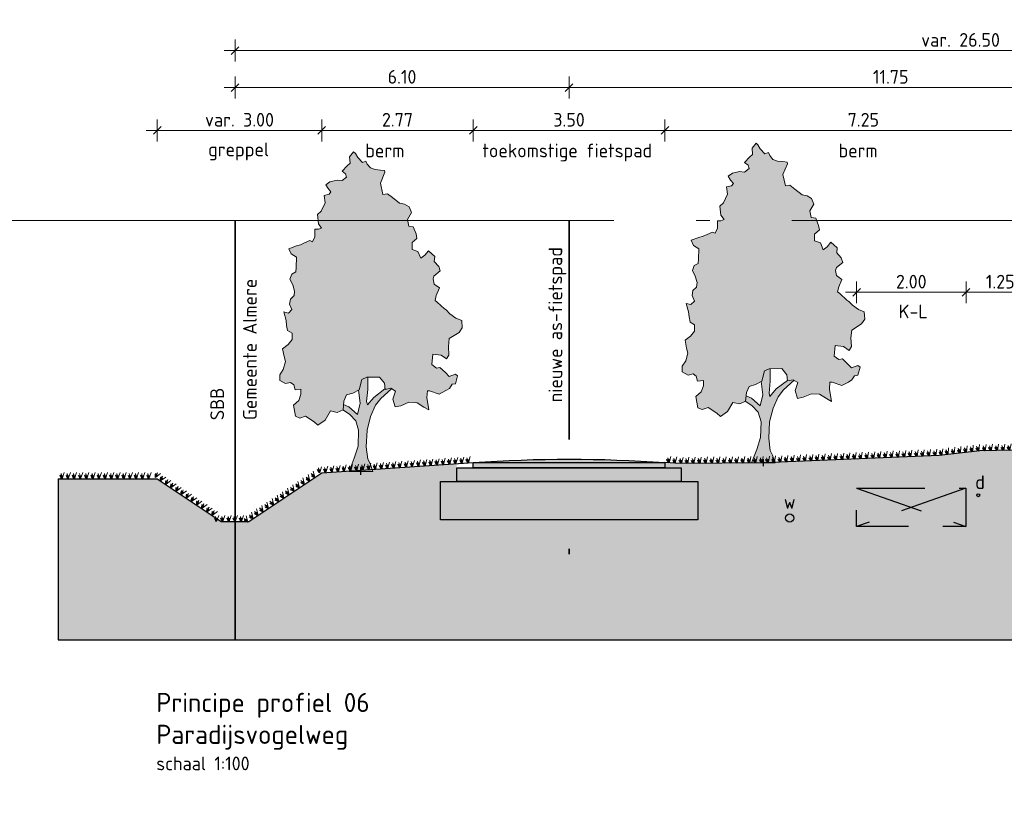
# Model space of a CAD drawing. Header units: metres. Extents: x 158819 to 159767, y 483764 to 484333.
# Tile 28 of 41: x 159294 to 159312, y 484026 to 484040. Entities that reach past the tile are written whole.
import ezdxf

# ---------------------------------------------------------------- set-up
doc = ezdxf.new("R2010")
doc.units = ezdxf.units.M
for name, pattern in [('AL-NAP_LIJN', [15.25, 12, -1.5, 0.25, -1.5]), ('DASHED2', [0.375, 0.25, -0.125]), ('XX-HART', [12, 4, -2, 0, -2, 4])]:
    doc.linetypes.add(name, pattern=pattern)
doc.layers.get('0').update_dxf_attribs({"lineweight": 25})
doc.layers.get('Defpoints').update_dxf_attribs({"lineweight": 25, "true_color": 0xff7fff})
for name, color, linetype, lineweight in [('N-WE-GR-BOOM-1e-A', 90, 'Continuous', 25), ('N-WE-GR-BOOM-1e-SD', 90, 'Continuous', 25), ('N-WE-KG-GRENS_PERCEEL-G', 150, 'KG-PERCEEL', 35), ('N-WE-VH-KANTVERHARDING-G', 7, 'Continuous', 25), ('X-XX-AL-M', 7, 'Continuous', 18), ('X-XX-AL-NAP-G', 7, 'AL-NAP_LIJN', 18), ('X-XX-AL-T25', 7, 'Continuous', 25), ('X-XX-AL-T35', 7, 'Continuous', 35)]:
    doc.layers.add(name, color=color, linetype=linetype, lineweight=lineweight)
doc.layers.add('N-WE-GR-BOOM-S', color=7, linetype='Continuous', lineweight=40, true_color=0x009900)
doc.layers.add('X-XX-AL-HARTLIJN-G', color=7, linetype='XX-HART', lineweight=35, true_color=0xff2e2e)
doc.layers.add('N-WE-GR-WEGEN-A', color=7, linetype='Continuous', lineweight=40, true_color=0xffd6ad, transparency=0.4)
doc.styles.add('NLCS-ISO-M100-T25', font='NLCS-ISO.ttf')
doc.styles.add('NLCS-ISO-M100-T35', font='NLCS-ISO.ttf')
doc.styles.get("Standard").update_dxf_attribs({"font": 'NLCS-ISO.ttf'})
doc.linetypes.add('KG-PERCEEL', pattern='A,5.5,-2,["P",Standard,S=1.8,R=0,X=-0.5,Y=-0.9],-2,5.5,-2,[5,NLCS.shx,S=0.75,R=0,X=0,Y=0],-2', length=19)
doc.dimstyles.new('NLCS-M100-T25-SCHRAP-X_L2_H1', dxfattribs={"dimscale": 0.1, "dimtxt": 2.5, "dimasz": 1.4, "dimexe": 2, "dimexo": 2, "dimgap": 0.7, "dimtad": 1, "dimzin": 0, "dimdsep": 46, "dimtxsty": 'NLCS-ISO-M100-T25', "dimblk": 'OBLIQUE', "dimcen": 0, "dimdle": 2, "dimclrd": 256, "dimclre": 256, "dimclrt": 256, "dimadec": 1, "dimazin": 0, "dimtfac": 1, "dimtofl": 0, "dimtmove": 1, "dimatfit": 0, "dimldrblk": 'OBLIQUE', "dimfxl": 2, "dimfxlon": 1, "dimtfill": 1, "dimtfillclr": 254, "dimtolj": 1, "dimtzin": 0, "dimlwd": 18, "dimlwe": 18, "dimarcsym": 0})

# ---------------------------------------------------------------- blocks, each defined once
blk = doc.blocks.new('_Oblique')
at = {"color": 0, "linetype": 'ByBlock', "lineweight": -2}
blk.add_line((-0.5, -0.5), (0.5, 0.5), dxfattribs=at)
blk = doc.blocks.new('*D91')
at = {"layer": 'Defpoints', "color": 0, "transparency": 16777216}
for p in [(159324.609, 484039.662), (159298.109, 484036.559), (159324.609, 484036.559)]:
    blk.add_point(p, dxfattribs=at)
at = {"layer": 'X-XX-AL-M', "linetype": 'Continuous', "lineweight": 18, "transparency": 16777216}
for p, q in [((159298.109, 484039.462), (159298.109, 484039.862)), ((159324.609, 484039.462), (159324.609, 484039.862)), ((159297.909, 484039.662), (159324.809, 484039.662))]:
    blk.add_line(p, q, dxfattribs=at)
at = {"layer": 'X-XX-AL-M', "lineweight": 18, "transparency": 16777216, "xscale": 0.14, "yscale": 0.14, "zscale": 0.14, "rotation": 180}
blk.add_blockref('_Oblique', (159298.109, 484039.662), dxfattribs=at)
at = {"layer": 'X-XX-AL-M', "lineweight": 18, "transparency": 16777216, "xscale": 0.14, "yscale": 0.14, "zscale": 0.14}
blk.add_blockref('_Oblique', (159324.609, 484039.662), dxfattribs=at)
at = {"layer": 'X-XX-AL-M', "transparency": 16777216, "insert": (159311.359, 484039.857), "char_height": 0.25, "attachment_point": 5, "style": 'NLCS-ISO-M100-T25', "bg_fill": 3, "box_fill_scale": 1.1, "bg_fill_color": 256, "bg_fill_true_color": 13158600, "bg_fill_transparency": 0}
blk.add_mtext('\\A1;var. 26.50 ', dxfattribs=at)
blk = doc.blocks.new('*D92')
at = {"layer": 'Defpoints', "color": 0, "transparency": 16777216}
for p in [(159296.689, 484038.203), (159296.689, 484031.839), (159299.694, 484031.949)]:
    blk.add_point(p, dxfattribs=at)
at = {"layer": 'X-XX-AL-M', "linetype": 'Continuous', "lineweight": 18, "transparency": 16777216}
for p, q in [((159296.689, 484038.003), (159296.689, 484038.403)), ((159299.694, 484038.003), (159299.694, 484038.403)), ((159299.894, 484038.203), (159296.489, 484038.203))]:
    blk.add_line(p, q, dxfattribs=at)
at = {"layer": 'X-XX-AL-M', "lineweight": 18, "transparency": 16777216, "xscale": 0.14, "yscale": 0.14, "zscale": 0.14, "rotation": 180}
blk.add_blockref('_Oblique', (159296.689, 484038.203), dxfattribs=at)
at = {"layer": 'X-XX-AL-M', "lineweight": 18, "transparency": 16777216, "xscale": 0.14, "yscale": 0.14, "zscale": 0.14}
blk.add_blockref('_Oblique', (159299.694, 484038.203), dxfattribs=at)
at = {"layer": 'X-XX-AL-M', "transparency": 16777216, "insert": (159298.191, 484038.398), "char_height": 0.25, "attachment_point": 5, "style": 'NLCS-ISO-M100-T25', "bg_fill": 3, "box_fill_scale": 1.1, "bg_fill_color": 256, "bg_fill_true_color": 13158600, "bg_fill_transparency": 0}
blk.add_mtext('\\A1;var. 3.00', dxfattribs=at)
blk = doc.blocks.new('*D93')
at = {"layer": 'Defpoints', "color": 0, "transparency": 16777216}
for p in [(159304.209, 484038.987), (159304.209, 484037.588), (159315.959, 484037.588)]:
    blk.add_point(p, dxfattribs=at)
at = {"layer": 'X-XX-AL-M', "linetype": 'Continuous', "lineweight": 18, "transparency": 16777216}
for p, q in [((159304.209, 484038.787), (159304.209, 484039.187)), ((159315.959, 484038.787), (159315.959, 484039.187)), ((159316.159, 484038.987), (159304.009, 484038.987))]:
    blk.add_line(p, q, dxfattribs=at)
at = {"layer": 'X-XX-AL-M', "lineweight": 18, "transparency": 16777216, "xscale": 0.14, "yscale": 0.14, "zscale": 0.14, "rotation": 180}
blk.add_blockref('_Oblique', (159304.209, 484038.987), dxfattribs=at)
at = {"layer": 'X-XX-AL-M', "lineweight": 18, "transparency": 16777216, "xscale": 0.14, "yscale": 0.14, "zscale": 0.14}
blk.add_blockref('_Oblique', (159315.959, 484038.987), dxfattribs=at)
at = {"layer": 'X-XX-AL-M', "transparency": 16777216, "insert": (159310.084, 484039.182), "char_height": 0.25, "attachment_point": 5, "style": 'NLCS-ISO-M100-T25', "bg_fill": 3, "box_fill_scale": 1.1, "bg_fill_color": 256, "bg_fill_true_color": 13158600, "bg_fill_transparency": 0}
blk.add_mtext('\\A1;11.75', dxfattribs=at)
blk = doc.blocks.new('*D95')
at = {"layer": 'Defpoints', "color": 0, "transparency": 16777216}
for p in [(159298.109, 484038.987), (159304.209, 484037.588), (159298.109, 484036.559)]:
    blk.add_point(p, dxfattribs=at)
at = {"layer": 'X-XX-AL-M', "linetype": 'Continuous', "lineweight": 18, "transparency": 16777216}
for p, q in [((159298.109, 484038.787), (159298.109, 484039.187)), ((159304.209, 484038.787), (159304.209, 484039.187)), ((159304.409, 484038.987), (159297.909, 484038.987))]:
    blk.add_line(p, q, dxfattribs=at)
at = {"layer": 'X-XX-AL-M', "lineweight": 18, "transparency": 16777216, "xscale": 0.14, "yscale": 0.14, "zscale": 0.14, "rotation": 180}
blk.add_blockref('_Oblique', (159298.109, 484038.987), dxfattribs=at)
at = {"layer": 'X-XX-AL-M', "lineweight": 18, "transparency": 16777216, "xscale": 0.14, "yscale": 0.14, "zscale": 0.14}
blk.add_blockref('_Oblique', (159304.209, 484038.987), dxfattribs=at)
at = {"layer": 'X-XX-AL-M', "transparency": 16777216, "insert": (159301.159, 484039.182), "char_height": 0.25, "attachment_point": 5, "style": 'NLCS-ISO-M100-T25', "bg_fill": 3, "box_fill_scale": 1.1, "bg_fill_color": 256, "bg_fill_true_color": 13158600, "bg_fill_transparency": 0}
blk.add_mtext('\\A1;6.10', dxfattribs=at)
blk = doc.blocks.new('*D117')
at = {"layer": 'Defpoints', "linetype": 'Continuous', "lineweight": 18, "transparency": 16777216}
for p, q in [((159309.459, 484035.045), (159309.459, 484035.445)), ((159311.459, 484035.045), (159311.459, 484035.445)), ((159309.259, 484035.245), (159311.659, 484035.245))]:
    blk.add_line(p, q, dxfattribs=at)
at = {"layer": 'Defpoints', "color": 0, "transparency": 16777216}
for p in [(159311.459, 484035.245), (159309.459, 484031.664), (159311.459, 484031.664)]:
    blk.add_point(p, dxfattribs=at)
at = {"layer": 'Defpoints', "lineweight": 18, "transparency": 16777216, "xscale": 0.14, "yscale": 0.14, "zscale": 0.14, "rotation": 180}
blk.add_blockref('_Oblique', (159309.459, 484035.245), dxfattribs=at)
at = {"layer": 'Defpoints', "lineweight": 18, "transparency": 16777216, "xscale": 0.14, "yscale": 0.14, "zscale": 0.14}
blk.add_blockref('_Oblique', (159311.459, 484035.245), dxfattribs=at)
at = {"layer": 'Defpoints', "transparency": 16777216, "insert": (159310.459, 484035.44), "char_height": 0.25, "attachment_point": 5, "style": 'NLCS-ISO-M100-T25', "bg_fill": 3, "box_fill_scale": 1.1, "bg_fill_color": 256, "bg_fill_true_color": 13158600, "bg_fill_transparency": 0}
blk.add_mtext('\\A1;2.00', dxfattribs=at)
blk = doc.blocks.new('*D118')
at = {"layer": 'Defpoints', "linetype": 'Continuous', "lineweight": 18, "transparency": 16777216}
for p, q in [((159311.459, 484035.045), (159311.459, 484035.445)), ((159312.709, 484035.045), (159312.709, 484035.445)), ((159311.259, 484035.245), (159312.909, 484035.245))]:
    blk.add_line(p, q, dxfattribs=at)
at = {"layer": 'Defpoints', "color": 0, "transparency": 16777216}
for p in [(159312.709, 484035.245), (159312.709, 484032.359), (159311.459, 484031.664)]:
    blk.add_point(p, dxfattribs=at)
at = {"layer": 'Defpoints', "lineweight": 18, "transparency": 16777216, "xscale": 0.14, "yscale": 0.14, "zscale": 0.14, "rotation": 180}
blk.add_blockref('_Oblique', (159311.459, 484035.245), dxfattribs=at)
at = {"layer": 'Defpoints', "lineweight": 18, "transparency": 16777216, "xscale": 0.14, "yscale": 0.14, "zscale": 0.14}
blk.add_blockref('_Oblique', (159312.709, 484035.245), dxfattribs=at)
at = {"layer": 'Defpoints', "transparency": 16777216, "insert": (159312.084, 484035.44), "char_height": 0.25, "attachment_point": 5, "style": 'NLCS-ISO-M100-T25', "bg_fill": 3, "box_fill_scale": 1.1, "bg_fill_color": 256, "bg_fill_true_color": 13158600, "bg_fill_transparency": 0}
blk.add_mtext('\\A1;1.25', dxfattribs=at)
blk = doc.blocks.new('*D119')
at = {"layer": 'Defpoints', "color": 0, "transparency": 16777216}
for p in [(159302.459, 484038.203), (159302.459, 484032.179), (159305.959, 484032.179)]:
    blk.add_point(p, dxfattribs=at)
at = {"layer": 'X-XX-AL-M', "linetype": 'Continuous', "lineweight": 18, "transparency": 16777216}
for p, q in [((159302.459, 484038.003), (159302.459, 484038.403)), ((159305.959, 484038.003), (159305.959, 484038.403)), ((159306.159, 484038.203), (159302.259, 484038.203))]:
    blk.add_line(p, q, dxfattribs=at)
at = {"layer": 'X-XX-AL-M', "lineweight": 18, "transparency": 16777216, "xscale": 0.14, "yscale": 0.14, "zscale": 0.14, "rotation": 180}
blk.add_blockref('_Oblique', (159302.459, 484038.203), dxfattribs=at)
at = {"layer": 'X-XX-AL-M', "lineweight": 18, "transparency": 16777216, "xscale": 0.14, "yscale": 0.14, "zscale": 0.14}
blk.add_blockref('_Oblique', (159305.959, 484038.203), dxfattribs=at)
at = {"layer": 'X-XX-AL-M', "transparency": 16777216, "insert": (159304.209, 484038.398), "char_height": 0.25, "attachment_point": 5, "style": 'NLCS-ISO-M100-T25', "bg_fill": 3, "box_fill_scale": 1.1, "bg_fill_color": 256, "bg_fill_true_color": 13158600, "bg_fill_transparency": 0}
blk.add_mtext('\\A1;3.50', dxfattribs=at)
blk = doc.blocks.new('*D120')
at = {"layer": 'Defpoints', "color": 0, "transparency": 16777216}
for p in [(159302.459, 484038.203), (159302.459, 484032.179), (159305.959, 484032.179)]:
    blk.add_point(p, dxfattribs=at)
at = {"layer": 'X-XX-AL-M', "linetype": 'Continuous', "lineweight": 18, "transparency": 16777216}
for p, q in [((159302.459, 484038.003), (159302.459, 484038.403)), ((159305.959, 484038.003), (159305.959, 484038.403)), ((159306.159, 484038.203), (159302.259, 484038.203))]:
    blk.add_line(p, q, dxfattribs=at)
at = {"layer": 'X-XX-AL-M', "lineweight": 18, "transparency": 16777216, "xscale": 0.14, "yscale": 0.14, "zscale": 0.14, "rotation": 180}
blk.add_blockref('_Oblique', (159302.459, 484038.203), dxfattribs=at)
at = {"layer": 'X-XX-AL-M', "lineweight": 18, "transparency": 16777216, "xscale": 0.14, "yscale": 0.14, "zscale": 0.14}
blk.add_blockref('_Oblique', (159305.959, 484038.203), dxfattribs=at)
at = {"layer": 'X-XX-AL-M', "transparency": 16777216, "insert": (159304.209, 484038.398), "char_height": 0.25, "attachment_point": 5, "style": 'NLCS-ISO-M100-T25', "bg_fill": 3, "box_fill_scale": 1.1, "bg_fill_color": 256, "bg_fill_true_color": 13158600, "bg_fill_transparency": 0}
blk.add_mtext('\\A1;3.50', dxfattribs=at)
blk = doc.blocks.new('*D122')
at = {"layer": 'Defpoints', "color": 0, "transparency": 16777216}
for p in [(159299.694, 484038.203), (159302.459, 484032.179), (159299.694, 484031.949)]:
    blk.add_point(p, dxfattribs=at)
at = {"layer": 'X-XX-AL-M', "linetype": 'Continuous', "lineweight": 18, "transparency": 16777216}
for p, q in [((159299.694, 484038.003), (159299.694, 484038.403)), ((159302.459, 484038.003), (159302.459, 484038.403)), ((159302.659, 484038.203), (159299.494, 484038.203))]:
    blk.add_line(p, q, dxfattribs=at)
at = {"layer": 'X-XX-AL-M', "lineweight": 18, "transparency": 16777216, "xscale": 0.14, "yscale": 0.14, "zscale": 0.14, "rotation": 180}
blk.add_blockref('_Oblique', (159299.694, 484038.203), dxfattribs=at)
at = {"layer": 'X-XX-AL-M', "lineweight": 18, "transparency": 16777216, "xscale": 0.14, "yscale": 0.14, "zscale": 0.14}
blk.add_blockref('_Oblique', (159302.459, 484038.203), dxfattribs=at)
at = {"layer": 'X-XX-AL-M', "transparency": 16777216, "insert": (159301.076, 484038.398), "char_height": 0.25, "attachment_point": 5, "style": 'NLCS-ISO-M100-T25', "bg_fill": 3, "box_fill_scale": 1.1, "bg_fill_color": 256, "bg_fill_true_color": 13158600, "bg_fill_transparency": 0}
blk.add_mtext('\\A1;2.77', dxfattribs=at)
blk = doc.blocks.new('*D123')
at = {"layer": 'Defpoints', "color": 0, "transparency": 16777216}
for p in [(159305.959, 484038.203), (159305.959, 484032.179), (159313.209, 484032.239)]:
    blk.add_point(p, dxfattribs=at)
at = {"layer": 'X-XX-AL-M', "linetype": 'Continuous', "lineweight": 18, "transparency": 16777216}
for p, q in [((159305.959, 484038.003), (159305.959, 484038.403)), ((159313.209, 484038.003), (159313.209, 484038.403)), ((159313.409, 484038.203), (159305.759, 484038.203))]:
    blk.add_line(p, q, dxfattribs=at)
at = {"layer": 'X-XX-AL-M', "lineweight": 18, "transparency": 16777216, "xscale": 0.14, "yscale": 0.14, "zscale": 0.14, "rotation": 180}
blk.add_blockref('_Oblique', (159305.959, 484038.203), dxfattribs=at)
at = {"layer": 'X-XX-AL-M', "lineweight": 18, "transparency": 16777216, "xscale": 0.14, "yscale": 0.14, "zscale": 0.14}
blk.add_blockref('_Oblique', (159313.209, 484038.203), dxfattribs=at)
at = {"layer": 'X-XX-AL-M', "transparency": 16777216, "insert": (159309.584, 484038.398), "char_height": 0.25, "attachment_point": 5, "style": 'NLCS-ISO-M100-T25', "bg_fill": 3, "box_fill_scale": 1.1, "bg_fill_color": 256, "bg_fill_true_color": 13158600, "bg_fill_transparency": 0}
blk.add_mtext('\\A1;7.25', dxfattribs=at)
blk = doc.blocks.new('SGR-BOOM_S01_V_ZIJ-D')
at = {"layer": 'N-WE-GR-BOOM-1e-A', "transparency": 33554585}
h = blk.add_hatch(color=256, dxfattribs=at)
h.dxf.hatch_style = 1
h.set_gradient(color1=(254, 204, 102), color2=(108, 181, 90), tint=1, name='CYLINDER')
h.paths.add_polyline_path([(-1.056, 11.496), (-0.874, 11.68), (-0.792, 11.622), (-0.684, 11.475), (-0.477, 11.294), (-0.312, 11.337), (-0.253, 11.231), (-0.105, 11.091), (0.102, 11.028), (0.349, 11.012), (0.538, 10.99), (0.556, 10.931), (0.353, 10.535), (0.462, 10.124), (0.668, 10.149), (0.893, 10.004), (1.224, 9.8), (1.454, 9.761), (1.661, 9.663), (1.763, 9.457), (1.582, 9.209), (1.643, 8.962), (1.849, 8.94), (1.975, 8.676), (2.018, 8.511), (1.795, 8.362), (1.797, 8.115), (2.062, 8.035), (2.188, 7.789), (2.376, 7.896), (2.539, 8.062), (2.829, 7.858), (2.807, 7.67), (3.015, 7.489), (3.081, 7.325), (2.794, 7.134), (2.753, 7.034), (2.796, 6.845), (3.044, 6.706), (2.899, 6.434), (2.842, 6.251), (2.942, 6.187), (3.274, 5.943), (3.357, 5.902), (3.523, 5.762), (3.795, 5.599), (4.06, 5.519), (4.086, 5.248), (3.94, 5.082), (3.489, 4.855), (3.45, 4.566), (3.476, 4.254), (3.371, 4.112), (3.122, 4.252), (2.734, 4.29), (2.695, 3.901), (2.902, 3.779), (3.067, 3.798), (3.316, 3.611), (3.482, 3.471), (3.77, 3.556), (3.87, 3.492), (3.772, 3.203), (3.625, 3.184), (3.503, 3.036), (3.339, 2.952), (3.033, 2.826), (2.597, 2.946), (2.497, 2.946), (2.475, 2.698), (2.561, 2.246), (2.337, 2.35), (2.023, 2.512), (1.652, 2.527), (1.282, 2.4), (1.018, 2.357), (0.91, 2.645), (1.031, 2.934), (0.824, 3.038), (0.559, 2.995), (0.534, 3.219), (0.303, 3.447), (-0.274, 3.442), (-0.497, 3.358), (-0.618, 2.986), (-0.906, 2.86), (-1.193, 2.793), (-1.315, 2.568), (-1.354, 2.256), (-1.624, 2.154), (-1.931, 2.21), (-2.175, 1.879), (-2.504, 1.694), (-2.669, 1.816), (-3.066, 2.019), (-3.33, 1.952), (-3.536, 2.015), (-3.622, 2.427), (-3.376, 2.593), (-3.278, 2.818), (-3.279, 3.006), (-3.544, 2.981), (-3.61, 3.169), (-3.752, 3.25), (-3.981, 3.207), (-4.247, 3.328), (-4.249, 3.535), (-4.086, 3.724), (-3.988, 4.013), (-4.048, 4.195), (-4.115, 4.483), (-3.869, 4.633), (-3.682, 4.817), (-3.684, 5.046), (-3.891, 5.145), (-3.933, 5.333), (-3.958, 5.515), (-4.061, 5.826), (-3.854, 5.787), (-3.691, 5.912), (-3.798, 6.117), (-3.758, 6.3), (-3.595, 6.425), (-3.572, 6.59), (-3.657, 6.818), (-3.782, 7.024), (-3.701, 7.207), (-3.519, 7.291), (-3.497, 7.456), (-3.482, 7.827), (-3.73, 7.948), (-3.832, 8.136), (-3.485, 8.239), (-3.297, 8.281), (-3.115, 8.348), (-2.868, 8.432), (-2.745, 8.392), (-2.64, 8.575), (-2.642, 8.846), (-2.477, 8.847), (-2.336, 8.889), (-2.479, 9.053), (-2.523, 9.383), (-2.359, 9.507), (-2.179, 9.815), (-2.222, 10.085), (-1.993, 10.128), (-1.911, 10.212), (-2.036, 10.334), (-2.143, 10.475), (-1.955, 10.582), (-1.626, 10.644), (-1.402, 10.628), (-1.197, 10.753), (-1.239, 10.876), (-1.405, 10.975), (-1.177, 11.165), (-1.036, 11.266)])
h = blk.add_hatch(color=256, dxfattribs=at)
h.dxf.hatch_style = 1
h.set_gradient(color1=(99, 100, 102), color2=(88, 186, 72), tint=1, name='INVCURVED')
h.paths.add_polyline_path([(-0.098, 2.001), (0.128, 2.415), (0.374, 2.664), (0.861, 3.02), (0.824, 3.038), (0.559, 2.995), (0.557, 3.016), (0.044, 2.703), (-0.243, 2.43), (-0.285, 2.553), (-0.229, 2.989), (-0.233, 3.442), (-0.274, 3.442), (-0.497, 3.358), (-0.618, 2.986), (-0.646, 2.974), (-0.573, 2.492), (-0.693, 2.079), (-1.09, 2.364), (-1.33, 2.45), (-1.356, 2.244), (-1.064, 2.093), (-0.774, 1.848), (-0.648, 1.502), (-0.667, 0.925), (-0.846, 0.488), (-1.08, 0), (0, 0), (-0.126, 0.287), (-0.227, 0.452), (-0.296, 0.904), (-0.259, 1.505)])
at = {"lineweight": 0}
for p, q in [((-0.233, 3.442), (-0.229, 2.989)), ((-0.573, 2.492), (-0.646, 2.974)), ((-0.229, 2.989), (-0.285, 2.553)), ((0.044, 2.703), (0.557, 3.016)), ((0.861, 3.02), (0.374, 2.664)), ((-0.285, 2.553), (-0.243, 2.43)), ((-0.243, 2.43), (0.044, 2.703)), ((0.374, 2.664), (0.128, 2.415)), ((-1.368, 2.251), (-1.064, 2.093)), ((-1.33, 2.45), (-1.09, 2.364)), ((-1.09, 2.364), (-0.693, 2.079)), ((-0.693, 2.079), (-0.573, 2.492)), ((0.128, 2.415), (-0.098, 2.001)), ((-1.064, 2.093), (-0.774, 1.848)), ((-0.774, 1.848), (-0.648, 1.502)), ((-0.098, 2.001), (-0.259, 1.505)), ((-0.648, 1.502), (-0.667, 0.925)), ((-0.259, 1.505), (-0.296, 0.904)), ((-0.667, 0.925), (-0.846, 0.488)), ((-0.296, 0.904), (-0.227, 0.452)), ((-0.846, 0.488), (-1.08, 0)), ((-0.227, 0.452), (-0.126, 0.287)), ((-1.08, 0), (0, 0)), ((-0.126, 0.287), (0, 0))]:
    blk.add_line(p, q, dxfattribs=at)
at = {"lineweight": 0, "flags": 128}
blk.add_lwpolyline([(-1.056, 11.496), (-0.874, 11.68), (-0.792, 11.622), (-0.684, 11.475), (-0.477, 11.294), (-0.312, 11.337), (-0.253, 11.231), (-0.105, 11.091), (0.102, 11.028), (0.349, 11.012), (0.538, 10.99), (0.556, 10.931), (0.353, 10.535), (0.462, 10.124), (0.668, 10.149), (0.893, 10.004), (1.224, 9.8), (1.454, 9.761), (1.661, 9.663), (1.763, 9.457), (1.582, 9.209), (1.643, 8.962), (1.849, 8.94), (1.975, 8.676), (2.018, 8.511), (1.795, 8.362), (1.797, 8.115), (2.062, 8.035), (2.188, 7.789), (2.376, 7.896), (2.539, 8.062), (2.829, 7.858), (2.807, 7.67), (3.015, 7.489), (3.081, 7.325), (2.794, 7.134), (2.753, 7.034), (2.796, 6.845), (3.044, 6.706), (2.899, 6.434), (2.842, 6.251), (2.942, 6.187), (3.274, 5.943), (3.357, 5.902), (3.523, 5.762), (3.795, 5.599), (4.06, 5.519), (4.086, 5.248), (3.94, 5.082), (3.489, 4.855), (3.45, 4.566), (3.476, 4.254), (3.371, 4.112), (3.122, 4.252), (2.734, 4.29), (2.695, 3.901), (2.902, 3.779), (3.067, 3.798), (3.316, 3.611), (3.482, 3.471), (3.77, 3.556), (3.87, 3.492), (3.772, 3.203), (3.625, 3.184), (3.503, 3.036), (3.339, 2.952), (3.033, 2.826), (2.597, 2.946), (2.497, 2.946), (2.475, 2.698), (2.561, 2.246), (2.337, 2.35), (2.023, 2.512), (1.652, 2.527), (1.282, 2.4), (1.018, 2.357), (0.91, 2.645), (1.031, 2.934), (0.824, 3.038), (0.559, 2.995), (0.534, 3.219), (0.303, 3.447), (-0.274, 3.442), (-0.497, 3.358), (-0.618, 2.986), (-0.906, 2.86), (-1.193, 2.793), (-1.315, 2.568), (-1.354, 2.256), (-1.624, 2.154), (-1.931, 2.21), (-2.175, 1.879), (-2.504, 1.694), (-2.669, 1.816), (-3.066, 2.019), (-3.33, 1.952), (-3.536, 2.015), (-3.622, 2.427), (-3.376, 2.593), (-3.278, 2.818), (-3.279, 3.006), (-3.544, 2.981), (-3.61, 3.169), (-3.752, 3.25), (-3.981, 3.207), (-4.247, 3.328), (-4.249, 3.535), (-4.086, 3.724), (-3.988, 4.013), (-4.048, 4.195), (-4.115, 4.483), (-3.869, 4.633), (-3.682, 4.817), (-3.684, 5.046), (-3.891, 5.145), (-3.933, 5.333), (-3.958, 5.515), (-4.061, 5.826), (-3.854, 5.787), (-3.691, 5.912), (-3.798, 6.117), (-3.758, 6.3), (-3.595, 6.425), (-3.572, 6.59), (-3.657, 6.818), (-3.782, 7.024), (-3.701, 7.207), (-3.519, 7.291), (-3.497, 7.456), (-3.482, 7.827), (-3.73, 7.948), (-3.832, 8.136), (-3.485, 8.239), (-3.297, 8.281), (-3.115, 8.348), (-2.868, 8.432), (-2.745, 8.392), (-2.64, 8.575), (-2.642, 8.846), (-2.477, 8.847), (-2.336, 8.889), (-2.479, 9.053), (-2.523, 9.383), (-2.359, 9.507), (-2.179, 9.815), (-2.222, 10.085), (-1.993, 10.128), (-1.911, 10.212), (-2.036, 10.334), (-2.143, 10.475), (-1.955, 10.582), (-1.626, 10.644), (-1.402, 10.628), (-1.197, 10.753), (-1.239, 10.876), (-1.405, 10.975), (-1.177, 11.165), (-1.036, 11.266)], close=True, dxfattribs=at)
at = {"layer": 'Defpoints'}
blk.add_line((-0.54, -0.119), (-0.54, 0.13), dxfattribs=at)
blk = doc.blocks.new('Gras-01')
at = {"layer": 'N-WE-GR-BOOM-S', "color": 85, "lineweight": 9, "true_color": 0x58ba48}
for p, q in [((0, 0), (0.004, 0.063)), ((0.003, 0), (0.034, 0.114))]:
    blk.add_line(p, q, dxfattribs=at)
at = {"layer": 'N-WE-GR-BOOM-S', "color": 85, "lineweight": 9, "true_color": 0x58ba48, "flags": 128}
for points in [[(-0.042, 0.06, 0.10285), (-0.006, 0)], [(-0.042, 0.06, -0.10285), (-0.006, 0)], [(-0.002, 0, -0.071887), (-0.022, 0.092)], [(-0.002, 0, 0.071887), (-0.022, 0.092)]]:
    blk.add_lwpolyline(points, format="xyb", dxfattribs=at)
blk = doc.blocks.new('*U273')
at = {"layer": 'N-WE-VH-KANTVERHARDING-G', "rotation": 3.865085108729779}
blk.add_blockref('Gras-01', (0.074, 0), dxfattribs=at)
blk = doc.blocks.new('*U274')
at = {"layer": 'N-WE-VH-KANTVERHARDING-G', "color": 0, "linetype": 'ByBlock', "lineweight": -2, "transparency": 16777216}
for p, rotation in [((159310.149, 484032.231), 2.429273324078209), ((159310.262, 484032.236), 2.429273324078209), ((159310.375, 484032.24), 2.429273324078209), ((159310.489, 484032.245), 2.429273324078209), ((159310.602, 484032.25), 2.429273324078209), ((159310.715, 484032.255), 2.429273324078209), ((159310.828, 484032.26), 2.429273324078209), ((159310.941, 484032.264), 2.429273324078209), ((159311.054, 484032.275), 6.268025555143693), ((159311.167, 484032.287), 6.268025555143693), ((159311.28, 484032.3), 6.268025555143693), ((159311.392, 484032.312), 6.268025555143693), ((159311.505, 484032.325), 6.268025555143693), ((159311.617, 484032.337), 6.268025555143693), ((159311.73, 484032.347), 1.161047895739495), ((159311.843, 484032.35), 1.161047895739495), ((159311.957, 484032.352), 1.161047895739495), ((159312.07, 484032.354), 1.161047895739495), ((159312.183, 484032.357), 1.161047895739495), ((159312.297, 484032.359), 1.161047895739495), ((159312.41, 484032.361), 1.161047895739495), ((159312.523, 484032.363), 1.161047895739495), ((159312.637, 484032.366), 1.161047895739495), ((159312.75, 484032.368), 1.161047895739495), ((159312.863, 484032.37), 1.161047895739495), ((159312.976, 484032.373), 1.161047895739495), ((159313.09, 484032.375), 1.161047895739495), ((159305.959, 484032.136), 356.1349148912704), ((159306.072, 484032.128), 356.1349148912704), ((159306.185, 484032.121), 356.1349148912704), ((159306.299, 484032.117), 0.4841781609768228), ((159306.412, 484032.118), 0.4841781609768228), ((159306.525, 484032.119), 0.4841781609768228), ((159306.639, 484032.12), 0.4841781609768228), ((159306.752, 484032.121), 0.4841781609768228), ((159306.865, 484032.122), 0.4841781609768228), ((159306.978, 484032.123), 0.4841781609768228), ((159307.092, 484032.124), 0.4841781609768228), ((159307.205, 484032.125), 0.4841781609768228), ((159307.318, 484032.126), 0.4841781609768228), ((159307.432, 484032.127), 0.4841781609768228), ((159307.545, 484032.128), 0.4841781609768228), ((159307.658, 484032.128), 0.4841781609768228), ((159307.772, 484032.13), 2.429273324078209), ((159307.885, 484032.135), 2.429273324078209), ((159307.998, 484032.139), 2.429273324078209), ((159308.111, 484032.144), 2.429273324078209), ((159308.224, 484032.149), 2.429273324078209), ((159308.338, 484032.154), 2.429273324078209), ((159308.451, 484032.159), 2.429273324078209), ((159308.564, 484032.163), 2.429273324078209), ((159308.677, 484032.168), 2.429273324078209), ((159308.79, 484032.173), 2.429273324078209), ((159308.904, 484032.178), 2.429273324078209), ((159309.017, 484032.183), 2.429273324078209), ((159309.13, 484032.188), 2.429273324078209), ((159309.243, 484032.192), 2.429273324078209), ((159309.357, 484032.197), 2.429273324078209), ((159309.47, 484032.202), 2.429273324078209), ((159309.583, 484032.207), 2.429273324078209), ((159309.696, 484032.212), 2.429273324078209), ((159309.809, 484032.216), 2.429273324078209), ((159309.923, 484032.221), 2.429273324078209), ((159310.036, 484032.226), 2.429273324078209)]:
    blk.add_blockref('*U273', p, dxfattribs=dict(at, rotation=rotation))
blk = doc.blocks.new('*U275')
at = {"layer": 'N-WE-VH-KANTVERHARDING-G', "rotation": 176.1349148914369}
blk.add_blockref('Gras-01', (0.092, 0), dxfattribs=at)
blk = doc.blocks.new('*U276')
at = {"layer": 'N-WE-VH-KANTVERHARDING-G', "color": 0, "linetype": 'ByBlock', "lineweight": -2, "transparency": 16777216}
for p, rotation in [((159301.329, 484032.059), 183.8650851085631), ((159301.442, 484032.067), 183.8650851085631), ((159301.555, 484032.075), 183.8650851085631), ((159301.668, 484032.082), 183.8650851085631), ((159301.781, 484032.09), 183.8650851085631), ((159301.894, 484032.098), 183.8650851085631), ((159302.007, 484032.105), 183.8650851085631), ((159302.12, 484032.113), 183.8650851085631), ((159302.233, 484032.121), 183.8650851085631), ((159302.346, 484032.128), 183.8650851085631), ((159302.459, 484032.136), 183.8650851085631), ((159299.746, 484031.952), 183.8650851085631), ((159299.859, 484031.96), 183.8650851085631), ((159299.972, 484031.968), 183.8650851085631), ((159300.085, 484031.975), 183.8650851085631), ((159300.198, 484031.983), 183.8650851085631), ((159300.311, 484031.991), 183.8650851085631), ((159300.424, 484031.998), 183.8650851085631), ((159300.537, 484032.006), 183.8650851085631), ((159300.65, 484032.014), 183.8650851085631), ((159300.763, 484032.021), 183.8650851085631), ((159300.877, 484032.029), 183.8650851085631), ((159300.99, 484032.036), 183.8650851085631), ((159301.103, 484032.044), 183.8650851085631), ((159301.216, 484032.052), 183.8650851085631), ((159295.039, 484031.839), 180), ((159295.153, 484031.839), 180), ((159295.266, 484031.839), 180), ((159295.379, 484031.839), 180), ((159295.492, 484031.839), 180), ((159295.606, 484031.839), 180), ((159295.719, 484031.839), 180), ((159295.832, 484031.839), 180), ((159295.946, 484031.839), 180), ((159296.059, 484031.839), 180), ((159296.172, 484031.839), 180), ((159296.286, 484031.839), 180), ((159296.399, 484031.839), 180), ((159296.512, 484031.839), 180), ((159296.626, 484031.839), 180), ((159296.731, 484031.812), 146.309932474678), ((159296.825, 484031.749), 146.309932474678), ((159296.919, 484031.686), 146.309932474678), ((159299.454, 484031.789), 213.6900675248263), ((159299.549, 484031.852), 213.6900675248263), ((159299.643, 484031.915), 213.6900675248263), ((159297.013, 484031.623), 146.309932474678), ((159297.108, 484031.56), 146.309932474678), ((159297.202, 484031.498), 146.309932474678), ((159299.172, 484031.601), 213.6900675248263), ((159299.266, 484031.664), 213.6900675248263), ((159299.36, 484031.727), 213.6900675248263), ((159297.296, 484031.435), 146.309932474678), ((159297.391, 484031.372), 146.309932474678), ((159297.485, 484031.309), 146.309932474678), ((159298.889, 484031.412), 213.6900675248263), ((159298.983, 484031.475), 213.6900675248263), ((159299.077, 484031.538), 213.6900675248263), ((159297.579, 484031.246), 146.309932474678), ((159297.673, 484031.183), 146.309932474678), ((159297.768, 484031.12), 146.309932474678), ((159298.606, 484031.224), 213.6900675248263), ((159298.7, 484031.287), 213.6900675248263), ((159298.794, 484031.349), 213.6900675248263), ((159297.862, 484031.059), 180), ((159297.976, 484031.059), 180), ((159298.089, 484031.059), 180), ((159298.202, 484031.059), 180), ((159298.316, 484031.059), 180), ((159298.417, 484031.098), 213.6900675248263), ((159298.512, 484031.161), 213.6900675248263)]:
    blk.add_blockref('*U275', p, dxfattribs=dict(at, rotation=rotation))

msp = doc.modelspace()

# ---------------------------------------------------------------- hatches: boundary and pattern name
at = {"layer": 'N-WE-GR-WEGEN-A', "true_color": 0xf8991e, "transparency": 33554534}
h = msp.add_hatch(color=30, dxfattribs=at)
h.dxf.hatch_style = 1
h.set_gradient(color1=(248, 153, 30), color2=(241, 235, 31), name='INVCURVED')
h.paths.add_polyline_path([(159323.13, 484032.098), (159320.209, 484032.347), (159318.709, 484032.377), (159318.709, 484032.245), (159319.009, 484032.245), (159319.009, 484031.945), (159319.309, 484031.945), (159319.309, 484030.945), (159312.609, 484030.945), (159312.609, 484031.945), (159312.909, 484031.945), (159312.909, 484032.245), (159313.209, 484032.245), (159313.209, 484032.377), (159311.709, 484032.347), (159310.966, 484032.265), (159307.759, 484032.129), (159306.244, 484032.117), (159305.959, 484032.136), (159305.959, 484032.036), (159306.259, 484032.036), (159306.259, 484031.786), (159306.559, 484031.786), (159306.559, 484031.086), (159301.859, 484031.086), (159301.859, 484031.786), (159302.159, 484031.786), (159302.159, 484032.116), (159299.694, 484031.949), (159298.359, 484031.059), (159297.859, 484031.059), (159296.689, 484031.839), (159294.878, 484031.839), (159294.878, 484028.896), (159327.426, 484028.896), (159327.426, 484031.832), (159326.49, 484031.832), (159325.109, 484030.459), (159324.609, 484030.459)])
at = {"layer": 'N-WE-GR-WEGEN-A', "true_color": 0xfeeab9, "transparency": 33554559}
h = msp.add_hatch(color=254, dxfattribs=at)
h.dxf.hatch_style = 1
h.paths.add_polyline_path([(159306.559, 484031.786), (159301.859, 484031.786), (159301.859, 484031.086), (159306.559, 484031.086)])

# ---------------------------------------------------------------- linework, layer by layer
at = {"layer": 'Defpoints', "color": 114, "true_color": 0x139b48}
msp.add_circle((159311.683, 484031.537), 0.0261, dxfattribs=at)
at = {"layer": 'Defpoints', "color": 5, "true_color": 0x0000ff}
msp.add_circle((159308.239, 484031.122), 0.075, dxfattribs=at)
at = {"layer": 'N-WE-KG-GRENS_PERCEEL-G'}
msp.add_line((159298.109, 484036.559), (159298.109, 484028.896), dxfattribs=at)
at = {"layer": 'N-WE-VH-KANTVERHARDING-G', "flags": 128}
msp.add_lwpolyline([(159313.21, 484032.377), (159311.709, 484032.347), (159310.966, 484032.265), (159307.759, 484032.129), (159306.244, 484032.117), (159305.959, 484032.136)], dxfattribs=at)
msp.add_lwpolyline([(159301.859, 484031.086), (159301.859, 484031.786), (159306.559, 484031.786), (159306.559, 484031.086)], close=True, dxfattribs=at)
at = {"layer": 'X-XX-AL-NAP-G'}
msp.add_line((159003.28, 484036.559), (159511.076, 484036.559), dxfattribs=at)

# ---------------------------------------------------------------- block references
at = {"layer": 'N-WE-GR-BOOM-1e-SD', "xscale": 0.4, "yscale": 0.5, "zscale": 0.5}
for p in [(159307.975, 484032.129), (159300.625, 484031.973)]:
    msp.add_blockref('SGR-BOOM_S01_V_ZIJ-D', p, dxfattribs=at)

# ---------------------------------------------------------------- texts
at = {"layer": 'Defpoints', "style": 'NLCS-ISO-M100-T25'}
msp.add_text('w', height=0.25, dxfattribs=at).set_placement((159308.132, 484031.292))
at = {"layer": 'X-XX-AL-T25', "style": 'NLCS-ISO-M100-T25'}
msp.add_text('nieuwe as-fietspad', height=0.25, rotation=90, dxfattribs=at).set_placement((159304.084, 484033.238))
at = {"layer": 'X-XX-AL-T25', "insert": (159296.671, 484026.763), "char_height": 0.25, "attachment_point": 1, "style": 'NLCS-ISO-M100-T25'}
msp.add_mtext_dynamic_manual_height_columns('schaal 1:100', width=1.87194, gutter_width=1.25, heights=[0], dxfattribs=at)
at = {"layer": 'X-XX-AL-T35', "insert": (159296.671, 484027.927), "char_height": 0.35, "width": 9.70714, "attachment_point": 1, "style": 'NLCS-ISO-M100-T35'}
msp.add_mtext('Principe profiel 06\\PParadijsvogelweg', dxfattribs=at)

# ---------------------------------------------------------------- next in the draw order: dimensions: what is measured, and where the dimension line sits
at = {"layer": 'Defpoints'}
dim = msp.add_linear_dim(base=(159311.459, 484035.245), p1=(159309.459, 484031.664), p2=(159311.459, 484031.664), dimstyle='NLCS-M100-T25-SCHRAP-X_L2_H1', dxfattribs=at)
dim.commit()
dim.dimension.update_dxf_attribs({"geometry": '*D117', "text_midpoint": (159310.459, 484035.44)})
at = {"layer": 'X-XX-AL-M'}
dim = msp.add_linear_dim(base=(159324.609, 484039.662), p1=(159298.109, 484036.559), p2=(159324.609, 484036.559), text='var. <> ', dimstyle='NLCS-M100-T25-SCHRAP-X_L2_H1', dxfattribs=at)
dim.commit()
dim.dimension.update_dxf_attribs({"geometry": '*D91', "text_midpoint": (159311.359, 484039.857)})

# ---------------------------------------------------------------- next in the draw order: linework, layer by layer
at = {"layer": 'X-XX-AL-HARTLIJN-G'}
msp.add_line((159304.209, 484036.559), (159304.209, 484029.992), dxfattribs=at)

# ---------------------------------------------------------------- next in the draw order: dimensions: what is measured, and where the dimension line sits
at = {"layer": 'Defpoints'}
dim = msp.add_linear_dim(base=(159312.709, 484035.245), p1=(159311.459, 484031.664), p2=(159312.709, 484032.359), dimstyle='NLCS-M100-T25-SCHRAP-X_L2_H1', dxfattribs=at)
dim.commit()
dim.dimension.update_dxf_attribs({"geometry": '*D118', "text_midpoint": (159312.084, 484035.44)})
at = {"layer": 'X-XX-AL-M'}
dim = msp.add_linear_dim(base=(159304.209, 484038.987), p1=(159315.959, 484037.588), p2=(159304.209, 484037.588), dimstyle='NLCS-M100-T25-SCHRAP-X_L2_H1', dxfattribs=at)
dim.commit()
dim.dimension.update_dxf_attribs({"geometry": '*D93', "text_midpoint": (159310.084, 484039.182)})
dim = msp.add_linear_dim(base=(159296.6893, 484038.2032), p1=(159299.6937, 484031.9489), p2=(159296.6893, 484031.8393), text='var. <>', dimstyle='NLCS-M100-T25-SCHRAP-X_L2_H1', dxfattribs=at)
dim.commit()
dim.dimension.update_dxf_attribs({"geometry": '*D92', "text_midpoint": (159298.1915, 484038.3982)})

# ---------------------------------------------------------------- next in the draw order: linework, layer by layer
at = {"layer": 'Defpoints', "linetype": 'DASHED2', "ltscale": 5}
for p, q in [((159309.458, 484031.666), (159311.458, 484030.966)), ((159311.458, 484031.666), (159309.458, 484030.966))]:
    msp.add_line(p, q, dxfattribs=at)
at = {"layer": 'Defpoints', "flags": 128}
msp.add_lwpolyline([(159294.878, 484031.839), (159294.878, 484028.896), (159327.426, 484028.896), (159327.426, 484031.832)], dxfattribs=at)
at = {"layer": 'Defpoints', "linetype": 'DASHED2', "ltscale": 5, "flags": 128}
msp.add_lwpolyline([(159309.458, 484031.666), (159311.458, 484031.666), (159311.458, 484030.966), (159309.458, 484030.966)], close=True, dxfattribs=at)

# ---------------------------------------------------------------- next in the draw order: texts
at = {"layer": 'Defpoints', "style": 'NLCS-ISO-M100-T25'}
msp.add_text('d', height=0.25, dxfattribs=at).set_placement((159311.628, 484031.652))
at = {"layer": 'X-XX-AL-M', "style": 'NLCS-ISO-M100-T25'}
msp.add_text('greppel', height=0.25, dxfattribs=at).set_placement((159297.619, 484037.731))
at = {"layer": 'X-XX-AL-T25', "color": 240, "true_color": 0xed1f24, "style": 'NLCS-ISO-M100-T25'}
for s, p in [('Gemeente Almere', (159298.506, 484032.909)), ('SBB', (159297.909, 484032.909))]:
    msp.add_text(s, height=0.25, rotation=90, dxfattribs=at).set_placement(p)

# ---------------------------------------------------------------- next in the draw order: dimensions: what is measured, and where the dimension line sits
at = {"layer": 'X-XX-AL-M'}
dim = msp.add_linear_dim(base=(159298.109, 484038.987), p1=(159304.209, 484037.588), p2=(159298.109, 484036.559), dimstyle='NLCS-M100-T25-SCHRAP-X_L2_H1', dxfattribs=at)
dim.commit()
dim.dimension.update_dxf_attribs({"geometry": '*D95', "text_midpoint": (159301.159, 484039.182)})

# ---------------------------------------------------------------- next in the draw order: texts
at = {"layer": 'X-XX-AL-T25', "style": 'NLCS-ISO-M100-T25'}
msp.add_text('berm', height=0.25, dxfattribs=at).set_placement((159300.488, 484037.711))

# ---------------------------------------------------------------- next in the draw order: dimensions: what is measured, and where the dimension line sits
at = {"layer": 'X-XX-AL-M'}
dim = msp.add_linear_dim(base=(159302.459, 484038.203), p1=(159305.959, 484032.179), p2=(159302.459, 484032.179), dimstyle='NLCS-M100-T25-SCHRAP-X_L2_H1', dxfattribs=at)
dim.commit()
dim.dimension.update_dxf_attribs({"geometry": '*D119', "text_midpoint": (159304.209, 484038.398)})

# ---------------------------------------------------------------- next in the draw order: dimensions: what is measured, and where the dimension line sits
dim = msp.add_linear_dim(base=(159302.459, 484038.203), p1=(159305.959, 484032.179), p2=(159302.459, 484032.179), dimstyle='NLCS-M100-T25-SCHRAP-X_L2_H1', dxfattribs=at)
dim.commit()
dim.dimension.update_dxf_attribs({"geometry": '*D120', "text_midpoint": (159304.209, 484038.398)})

# ---------------------------------------------------------------- next in the draw order: dimensions: what is measured, and where the dimension line sits
for base, p1, p2, picture, middle in [((159299.6937, 484038.2032), (159302.4593, 484032.1793), (159299.6937, 484031.9489), '*D122', (159301.0765, 484038.3982)), ((159305.959, 484038.203), (159313.209, 484032.239), (159305.959, 484032.179), '*D123', (159309.584, 484038.398))]:
    dim = msp.add_linear_dim(base=base, p1=p1, p2=p2, dimstyle='NLCS-M100-T25-SCHRAP-X_L2_H1', dxfattribs=at)
    dim.commit()
    dim.dimension.update_dxf_attribs({"geometry": picture, "text_midpoint": middle})

# ---------------------------------------------------------------- next in the draw order: hatches: boundary and pattern name
at = {"layer": 'N-WE-GR-WEGEN-A', "true_color": 0x939598, "transparency": 33554559}
h = msp.add_hatch(color=252, dxfattribs=at)
h.dxf.hatch_style = 1
h.paths.add_polyline_path([(159302.459, 484032.136), (159305.959, 484032.136, 0.034691)])
at = {"layer": 'N-WE-GR-WEGEN-A', "true_color": 0xfeeab9, "transparency": 33554559}
h = msp.add_hatch(color=254, dxfattribs=at)
h.dxf.hatch_style = 1
h.paths.add_polyline_path([(159306.259, 484032.036), (159302.159, 484032.036), (159302.159, 484031.786), (159306.259, 484031.786)])
at = {"layer": 'N-WE-GR-WEGEN-A', "true_color": 0x939598, "transparency": 33554559}
h = msp.add_hatch(color=252, dxfattribs=at)
h.dxf.hatch_style = 1
h.paths.add_polyline_path([(159305.959, 484032.136), (159302.459, 484032.136), (159302.459, 484032.036), (159305.959, 484032.036)])

# ---------------------------------------------------------------- next in the draw order: linework, layer by layer
at = {"layer": 'N-WE-VH-KANTVERHARDING-G', "flags": 128}
msp.add_lwpolyline([(159302.459, 484032.136, -0.034691), (159305.959, 484032.136)], format="xyb", dxfattribs=at)
msp.add_lwpolyline([(159294.878, 484031.839), (159296.689, 484031.839), (159297.859, 484031.059), (159298.359, 484031.059), (159299.694, 484031.949), (159302.459, 484032.136)], dxfattribs=at)
for points in [[(159302.159, 484032.036), (159306.259, 484032.036), (159306.259, 484031.786), (159302.159, 484031.786)], [(159302.459, 484032.136), (159305.959, 484032.136), (159305.959, 484032.036), (159302.459, 484032.036)]]:
    msp.add_lwpolyline(points, close=True, dxfattribs=at)

# ---------------------------------------------------------------- next in the draw order: block references
at = {"layer": 'N-WE-VH-KANTVERHARDING-G'}
for name in ['*U274', '*U276']:
    msp.add_blockref(name, (0, 0), dxfattribs=at)

# ---------------------------------------------------------------- next in the draw order: texts
at = {"layer": 'Defpoints', "style": 'NLCS-ISO-M100-T25'}
msp.add_text('K-L', height=0.25, dxfattribs=at).set_placement((159310.229, 484034.771))
at = {"layer": 'X-XX-AL-T25', "style": 'NLCS-ISO-M100-T25'}
for s, p in [('toekomstige fietspad', (159302.625, 484037.711)), ('berm', (159309.131, 484037.711))]:
    msp.add_text(s, height=0.25, dxfattribs=at).set_placement(p)

doc.saveas('drawing.dxf')
